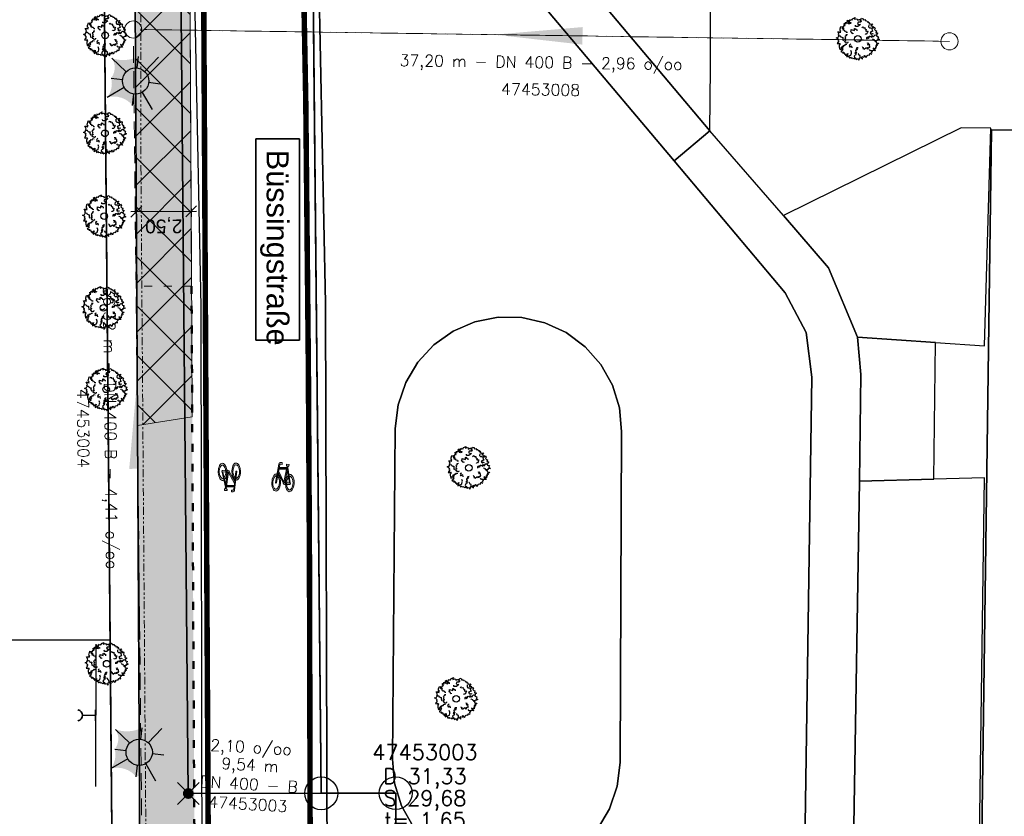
# Model space of a CAD drawing. Header units: metres. Extents: x 339653 to 341672, y 5744753 to 5747397.
# Tile 96 of 256: x 340484 to 340529, y 5745791 to 5745827. Entities that reach past the tile are written whole.
import ezdxf

# ---------------------------------------------------------------- set-up
doc = ezdxf.new("R2010")
doc.units = ezdxf.units.M
doc.header["$LTSCALE"] = 0.03
doc.header["$PDMODE"] = 3
doc.header["$PDSIZE"] = 0.5
for name, pattern in [('357', [0]), ('ACAD_ISO03W100', [30, 12, -18]), ('ACAD_ISO12W100', [21, 12, -3, 0, -3, 0, -3]), ('STRICHLINIEX2', [38.1, 25.4, -12.7])]:
    doc.linetypes.add(name, pattern=pattern)
for name, color, linetype, lineweight in [('B-Baum', 83, 'Continuous', 25), ('B-Gebäude', 15, 'Continuous', 35), ('B-V-Kanal_RW', 131, 'STRICHLINIEX2', 18), ('B-V-Strom', 80, 'ACAD_ISO12W100', 18), ('Flurstücke_Grenzpunkte', 7, 'Continuous', 25), ('Historie', 7, 'Continuous', 25), ('P-Bemaßung', 4, 'Continuous', 25), ('P-Beschriftung', 3, 'Continuous', 35), ('P-Bord_rund', 1, 'ACAD_ISO03W100', 50), ('P-Bord_tief', 3, 'Continuous', 35), ('P-Laterne', 2, 'Continuous', 25), ('P-TR_Material', 6, 'Continuous', 18), ('P-TR_Parkstand', 6, 'ACAD_ISO03W100', 18), ('Siedlung', 7, 'Continuous', 25), ('Verkehr', 7, 'Continuous', 25)]:
    doc.layers.add(name, color=color, linetype=linetype, lineweight=lineweight)
for name, color, linetype in [('BAEUME__AKTUELLER_DATENSTAND_', 7, 'Continuous'), ('P-Markierung', 2, 'Continuous'), ('PF-Fahrbahn', 254, 'Continuous'), ('PF-Gehweg', 41, 'Continuous'), ('PF-Grünflache', 71, 'Continuous'), ('SWO_Ergänzungstopographie-Liegenschaftskarte_Flurkarte', 252, 'Continuous'), ('UMRINGE_FAHRBAHN', 7, 'Continuous'), ('UMRINGE_FLURSTUECKSABGRENZUNGEN', 7, 'Continuous'), ('UMRINGE_GEHWEG', 7, 'Continuous'), ('UMRINGE_GRUENSTREIFEN', 7, 'Continuous'), ('UMRINGE_PARKSTREIFEN', 7, 'Continuous')]:
    doc.layers.add(name, color=color, linetype=linetype)
doc.styles.add('DYN_DIM', font='arial.ttf')
doc.styles.add('HALTUNGSINFO_TXT_BESCHRIFTUNG', font='simplex.shx')
doc.styles.add('HALTUNGSINFO_TXT_KR_BESCHRIFTUN', font='simplex.shx')
doc.styles.add('SCHACHTINFO_TXT_BESCHRIFTUNG', font='simplex.shx')
doc.styles.add('SCHACHTINFO_TXT_KR_BESCHRIFTUNG', font='simplex.shx')
doc.styles.add('Text-Standard 66', font='arial.ttf')
doc.dimstyles.new('M500_Bemaßung 66', dxfattribs={"dimscale": 2, "dimtxt": 0.625, "dimasz": 0.5, "dimexe": 0.25, "dimexo": 0.25, "dimgap": 0.25, "dimtad": 1, "dimzin": 0, "dimtxsty": 'DYN_DIM', "dimblk": 'OBLIQUE', "dimcen": -1, "dimdle": 0.25, "dimclrt": 256, "dimaunit": 2, "dimazin": 0, "dimtfac": 0.75, "dimtmove": 1, "dimatfit": 2, "dimfxl": 1, "dimtvp": 1.5, "dimtolj": 1, "dimtzin": 0, "dimarcsym": 0})

# ---------------------------------------------------------------- blocks, each defined once
blk = doc.blocks.new('2C00108')
at = {"layer": 'B-Baum'}
for p, q in [((2.223, 3.668), (2.162, 3.605)), ((0.685, 2.973), (0.565, 3.039)), ((1.194, 3.495), (1.109, 3.447)), ((0.263, 2.233), (0.229, 2.208)), ((3.675, 2.318), (3.626, 2.281)), ((0.63, 1.133), (0.611, 1.164)), ((1.153, 0.361), (1.153, 0.408)), ((1.735, 0.202), (1.756, 0.237)), ((2.181, 0.231), (2.233, 0.246)), ((3.282, 0.821), (3.327, 0.882))]:
    blk.add_line(p, q, dxfattribs=at)
for points in [[(0.685, 2.973), (0.644, 3.073), (0.705, 3.073), (0.705, 3.16), (0.819, 3.16), (0.732, 3.291), (0.732, 3.347), (0.806, 3.329), (0.846, 3.279), (0.846, 3.429), (0.934, 3.447), (0.934, 3.391), (0.981, 3.347), (1.021, 3.51), (0.961, 3.566), (1.082, 3.653), (1.095, 3.529), (1.109, 3.447), (1.082, 3.347), (1.21, 3.322), (1.21, 3.416), (1.324, 3.416), (1.311, 3.31)], [(1.396, 3.695), (1.346, 3.624), (1.233, 3.679), (1.194, 3.495)], [(1.396, 3.695), (1.456, 3.674), (1.482, 3.768), (1.718, 3.874), (1.657, 3.774), (1.657, 3.718), (1.819, 3.768), (1.933, 3.736), (1.92, 3.637), (2.108, 3.705), (2.196, 3.718), (2.162, 3.605), (2.283, 3.574), (2.236, 3.449), (2.007, 3.449), (1.947, 3.337), (2.061, 3.262), (2.209, 3.249), (1.974, 3.062), (1.772, 3.062), (1.758, 3.074), (1.745, 3.181)], [(2.223, 3.668), (2.297, 3.824), (2.438, 3.768), (2.452, 3.668), (2.627, 3.687), (2.64, 3.605), (2.775, 3.587), (2.802, 3.524), (2.802, 3.48), (2.95, 3.499), (2.889, 3.418), (3.051, 3.405), (2.99, 3.349), (3.103, 3.265)], [(0.263, 2.233), (0.188, 2.296), (0.263, 2.352), (0.141, 2.577), (0.289, 2.577), (0.276, 2.558), (0.417, 2.539), (0.363, 2.633), (0.431, 2.633), (0.35, 2.714), (0.363, 2.845), (0.431, 3.064), (0.565, 3.039), (0.565, 2.964), (0.505, 2.952), (0.592, 2.852), (0.653, 2.902), (0.693, 2.883), (0.619, 2.758), (0.754, 2.746), (0.754, 2.658), (0.855, 2.683), (0.915, 2.564), (1.026, 2.56)], [(1.505, 2.466), (1.505, 2.416), (1.404, 2.479), (1.451, 2.504), (1.404, 2.516), (1.29, 2.622), (1.364, 2.666), (1.364, 2.785), (1.653, 2.691), (1.653, 2.872), (1.693, 2.891), (1.754, 2.81), (1.842, 2.81), (1.868, 2.754), (1.868, 2.666)], [(2.312, 2.972), (2.42, 3.041), (2.434, 3.013), (2.465, 2.951), (2.596, 2.975), (2.607, 2.924), (2.601, 2.845), (2.724, 2.795), (2.698, 2.712), (2.674, 2.7), (2.755, 2.657), (2.827, 2.679), (2.884, 2.595), (2.796, 2.544), (2.848, 2.501), (2.759, 2.393), (2.735, 2.381), (2.646, 2.364), (2.626, 2.404)], [(2.952, 3.213), (2.939, 3.045), (3.027, 2.957), (3.192, 2.957), (3.239, 2.87), (3.271, 2.709), (3.318, 2.641), (3.075, 2.549), (3.168, 2.476), (3.094, 2.451), (3.2, 2.382), (3.293, 2.441), (3.365, 2.414)], [(3.103, 3.265), (3.299, 3.303), (3.143, 3.113), (3.321, 3.094), (3.321, 3.008), (3.287, 2.974), (3.297, 2.931), (3.393, 2.946), (3.45, 3.018), (3.532, 2.917), (3.479, 2.797), (3.56, 2.696), (3.645, 2.663), (3.609, 2.505), (3.647, 2.5), (3.757, 2.485), (3.762, 2.423), (3.676, 2.361), (3.675, 2.318)], [(0.244, 1.852), (0.114, 1.977), (0, 2.027), (0.054, 2.046), (0.141, 2.046), (0.229, 2.208), (0.35, 2.233), (0.404, 2.177), (0.39, 2.14), (0.505, 2.09), (0.606, 2.077), (0.592, 1.952), (0.619, 1.852), (0.666, 1.759)], [(0.244, 1.852), (0.165, 1.797), (0.233, 1.734), (0.091, 1.522), (0.239, 1.507), (0.227, 1.527), (0.369, 1.533), (0.307, 1.444), (0.374, 1.438), (0.286, 1.365), (0.287, 1.233), (0.333, 1.009), (0.469, 1.021), (0.476, 1.096), (0.417, 1.114), (0.514, 1.205), (0.569, 1.15), (0.611, 1.164), (0.55, 1.296), (0.685, 1.295), (0.693, 1.383), (0.791, 1.348), (0.863, 1.46), (0.978, 1.454)], [(1.015, 2.321), (0.887, 2.313), (0.892, 2.282), (0.903, 2.214), (0.783, 2.156), (0.805, 2.109), (0.856, 2.048), (0.786, 1.935), (0.856, 1.883), (0.883, 1.888), (0.842, 1.805), (0.771, 1.78), (0.774, 1.68), (0.875, 1.69), (0.859, 1.624), (0.994, 1.59), (1.021, 1.594), (1.103, 1.633), (1.096, 1.676)], [(2.778, 1.919), (2.778, 2.056), (2.852, 2.125), (2.866, 1.987), (2.987, 2.05), (2.987, 2.175), (3.054, 2.187), (3.229, 2.094), (3.229, 2.25), (3.317, 2.118), (3.431, 2.175), (3.431, 2.231), (3.539, 2.318), (3.626, 2.281), (3.673, 2.187), (3.835, 2.137), (3.774, 2.037), (3.788, 1.975), (3.916, 1.887), (3.788, 1.831), (3.7, 1.837), (3.687, 1.762), (3.485, 1.769), (3.471, 1.856), (3.33, 1.906), (3.29, 1.95)], [(0.63, 1.133), (0.558, 1.028), (0.541, 0.999), (0.592, 0.92), (0.412, 0.796), (0.47, 0.767), (0.658, 0.744), (0.567, 0.668), (0.668, 0.659), (0.718, 0.71), (0.742, 0.562), (0.856, 0.587), (0.825, 0.525), (0.862, 0.446), (0.953, 0.488), (1.047, 0.606), (1.04, 0.493), (0.965, 0.383), (0.971, 0.304), (1.153, 0.408), (1.25, 0.438), (1.342, 0.48), (1.377, 0.662), (1.391, 0.729), (1.333, 0.888)], [(1.452, 1.119), (1.411, 1.292), (1.256, 1.199), (1.219, 1.224), (1.258, 1.318), (1.213, 1.393), (1.247, 1.445), (1.322, 1.49)], [(2.009, 1.137), (1.872, 1.135), (1.805, 1.059), (1.942, 1.048), (1.882, 0.926), (1.757, 0.924), (1.745, 0.856), (1.842, 0.683), (1.686, 0.68), (1.819, 0.595), (1.764, 0.48), (1.708, 0.479), (1.622, 0.37), (1.661, 0.283), (1.756, 0.237), (1.808, 0.077), (1.907, 0.139), (1.97, 0.126), (2.06, 0), (2.114, 0.129), (2.106, 0.216), (2.181, 0.231), (2.171, 0.433), (2.083, 0.445), (2.031, 0.585), (1.987, 0.625)], [(2.366, 1.238), (2.385, 1.207), (2.385, 1.188), (2.459, 1.157), (2.459, 1.107), (2.419, 1.069), (2.52, 1.057), (2.52, 1.001), (2.748, 1.15), (2.796, 1.05), (2.937, 1.075), (2.863, 1.157), (2.95, 1.188), (3.038, 1.175), (3.051, 1.269), (3.024, 1.275), (3.038, 1.394), (2.849, 1.413), (2.964, 1.463), (2.95, 1.531), (2.897, 1.513), (2.849, 1.544), (2.849, 1.581)], [(3.485, 1.769), (3.609, 1.694), (3.636, 1.675), (3.623, 1.582), (3.838, 1.544), (3.798, 1.494), (3.636, 1.394), (3.751, 1.363), (3.663, 1.313), (3.596, 1.338), (3.636, 1.195), (3.522, 1.17), (3.576, 1.126), (3.576, 1.038), (3.475, 1.038), (3.34, 1.107), (3.394, 1.007), (3.509, 0.938), (3.535, 0.864), (3.327, 0.882), (3.226, 0.87), (3.125, 0.87), (3.035, 0.995)], [(1.153, 0.361), (1.153, 0.327), (1.207, 0.206), (1.31, 0.283), (1.36, 0.201), (1.518, 0.239), (1.545, 0.146), (1.616, 0.185), (1.698, 0.141), (1.735, 0.202)], [(2.233, 0.246), (2.379, 0.11), (2.348, 0.353), (2.508, 0.275), (2.554, 0.348), (2.544, 0.394), (2.575, 0.425), (2.648, 0.362), (2.659, 0.271), (2.781, 0.313), (2.8, 0.442), (2.923, 0.485), (3.013, 0.467), (3.066, 0.621), (3.101, 0.604), (3.202, 0.558), (3.239, 0.608), (3.199, 0.707), (3.282, 0.821)]]:
    blk.add_lwpolyline(points, dxfattribs=at)
blk.add_circle((1.961, 1.94), 0.3, dxfattribs=at)
blk = doc.blocks.new('CIRCLE')
at = {"layer": 'B-Baum'}
blk.add_blockref('2C00108', (-1.978, -1.95), dxfattribs=at)
blk = doc.blocks.new('Grenzpunkt mit Abmarkung (Marke)')
at = {"lineweight": -2}
blk.add_circle((0, 0), 0.499, dxfattribs=at)
blk = doc.blocks.new('Grenzpunkt. Abmarkung nach Quellenlage nicht zu spezifizieren')
at = {"lineweight": -2}
blk.add_hatch(color=256, dxfattribs=at).paths.add_polyline_path([(0, 0.165, -1), (0, -0.165, -1)], flags=0)
blk.add_point((0, 0), dxfattribs=at)
blk = doc.blocks.new('A$C820ec4b6')
at = {"layer": 'P-TR_Material'}
h = blk.add_hatch(color=256, dxfattribs=at)
h.dxf.hatch_style = 1
edge = h.paths.add_edge_path()
edge.add_line((0.218, 1.308), (0.136, 1.308))
edge.add_arc((0.136, 1.244), 0.0647, 90.1266, 195.4329)
edge.add_line((0.074, 1.226), (-0.044, 0.39))
edge.add_arc((-0.023, 0.387), 0.0209, 171.9456, 368.3076)
edge.add_line((-0.003, 0.39), (0.112, 1.202))
edge.add_arc((0.145, 1.198), 0.033, 80.5521, 171.9456, ccw=False)
edge.add_line((0.15, 1.23), (0.218, 1.231))
edge.add_line((0.218, 1.231), (0.218, 1.308))
h = blk.add_hatch(color=256, dxfattribs=at)
h.dxf.hatch_style = 1
h.paths.add_polyline_path([(0.074, 0.934), (0.342, 0.419), (0.38, 0.402), (0.591, 0.401), (0.633, 0.407), (0.637, 0.382), (0.634, 0.363), (0.625, 0.346), (0.615, 0.336), (0.604, 0.328), (0.593, 0.324), (0.377, 0.324), (0.364, 0.328), (0.346, 0.336), (0.329, 0.349), (0.321, 0.357), (0.311, 0.371), (0.302, 0.389), (0.063, 0.849)])
h = blk.add_hatch(color=256, dxfattribs=at)
h.dxf.hatch_style = 1
h.paths.add_polyline_path([(0.096, 1.089), (0.445, 1.09), (0.433, 1.012), (0.085, 1.011)])
h = blk.add_hatch(color=256, dxfattribs=at)
h.dxf.hatch_style = 1
h.paths.add_polyline_path([(0.421, 1.243), (0.538, 1.243), (0.538, 1.165), (0.498, 1.165), (0.382, 0.401), (0.343, 0.417), (0.457, 1.169), (0.441, 1.174), (0.429, 1.183), (0.419, 1.198), (0.416, 1.211), (0.416, 1.229)])
h = blk.add_hatch(color=256, dxfattribs=at)
h.dxf.hatch_style = 1
h.paths.add_polyline_path([(0.488, 1.099), (0.633, 0.405), (0.592, 0.401), (0.47, 0.983)])
h = blk.add_hatch(color=256, dxfattribs=at)
h.dxf.hatch_style = 1
h.paths.add_polyline_path([(0.049, 0.757), (0.075, 0.738), (0.099, 0.709), (0.118, 0.678), (0.141, 0.626), (0.16, 0.567), (0.176, 0.481), (0.181, 0.416), (0.181, 0.359), (0.173, 0.274), (0.158, 0.204), (0.132, 0.129), (0.103, 0.077), (0.076, 0.043), (0.036, 0.012), (0, 0), (-0.045, 0.005), (-0.081, 0.024), (-0.111, 0.053), (-0.139, 0.091), (-0.171, 0.16), (-0.184, 0.201), (-0.192, 0.232), (-0.2, 0.278), (-0.207, 0.342), (-0.208, 0.403), (-0.205, 0.466), (-0.195, 0.537), (-0.185, 0.578), (-0.165, 0.639), (-0.131, 0.703), (-0.102, 0.739), (-0.07, 0.765), (-0.027, 0.781), (0.01, 0.778), (-0.002, 0.689), (-0.011, 0.692), (-0.037, 0.688), (-0.071, 0.669), (-0.087, 0.653), (-0.106, 0.626), (-0.126, 0.587), (-0.144, 0.533), (-0.156, 0.478), (-0.161, 0.426), (-0.161, 0.371), (-0.159, 0.328), (-0.153, 0.286), (-0.134, 0.216), (-0.107, 0.156), (-0.086, 0.127), (-0.063, 0.106), (-0.034, 0.092), (-0.002, 0.089), (0.029, 0.101), (0.052, 0.12), (0.075, 0.148), (0.096, 0.186), (0.113, 0.233), (0.123, 0.275), (0.131, 0.322), (0.134, 0.367), (0.134, 0.42), (0.129, 0.469), (0.118, 0.528), (0.104, 0.573), (0.093, 0.598), (0.078, 0.626), (0.067, 0.643), (0.037, 0.673)])
h = blk.add_hatch(color=256, dxfattribs=at)
h.dxf.hatch_style = 1
h.paths.add_polyline_path([(0.557, 0.768), (0.592, 0.781), (0.632, 0.78), (0.669, 0.764), (0.703, 0.735), (0.732, 0.695), (0.76, 0.641), (0.78, 0.581), (0.797, 0.501), (0.803, 0.437), (0.804, 0.353), (0.798, 0.291), (0.786, 0.221), (0.765, 0.155), (0.738, 0.097), (0.709, 0.054), (0.677, 0.024), (0.636, 0.004), (0.603, 0.001), (0.559, 0.015), (0.525, 0.04), (0.498, 0.072), (0.473, 0.114), (0.463, 0.135), (0.445, 0.186), (0.429, 0.249), (0.418, 0.323), (0.415, 0.406), (0.419, 0.469), (0.428, 0.535), (0.439, 0.58), (0.449, 0.613), (0.466, 0.657), (0.487, 0.696), (0.521, 0.739), (0.539, 0.657), (0.518, 0.628), (0.486, 0.557), (0.474, 0.512), (0.465, 0.45), (0.462, 0.401), (0.466, 0.322), (0.473, 0.279), (0.485, 0.231), (0.501, 0.188), (0.526, 0.143), (0.565, 0.105), (0.6, 0.091), (0.621, 0.091), (0.654, 0.104), (0.685, 0.131), (0.712, 0.173), (0.73, 0.213), (0.744, 0.262), (0.756, 0.336), (0.757, 0.357), (0.757, 0.417), (0.752, 0.475), (0.746, 0.51), (0.733, 0.559), (0.713, 0.608), (0.695, 0.637), (0.667, 0.669), (0.645, 0.684), (0.623, 0.692), (0.602, 0.693), (0.575, 0.685)])
at = {"layer": 'P-TR_Material', "flags": 128}
blk.add_lwpolyline([(0.218, 1.308), (0.136, 1.308, 0.494808), (0.074, 1.226), (-0.044, 0.39, 1.154045), (-0.003, 0.39), (0.112, 1.202, -0.421355), (0.15, 1.23), (0.218, 1.231), (0.218, 1.308)], format="xyb", close=True, dxfattribs=at)
for points in [[(0.074, 0.934), (0.342, 0.419), (0.38, 0.402), (0.591, 0.401), (0.633, 0.407), (0.637, 0.382), (0.634, 0.363), (0.625, 0.346), (0.615, 0.336), (0.604, 0.328), (0.593, 0.324), (0.377, 0.324), (0.364, 0.328), (0.346, 0.336), (0.329, 0.349), (0.321, 0.357), (0.311, 0.371), (0.302, 0.389), (0.063, 0.849), (0.074, 0.934)], [(0.096, 1.089), (0.445, 1.09), (0.433, 1.012), (0.085, 1.011), (0.096, 1.089)], [(0.421, 1.243), (0.538, 1.243), (0.538, 1.165), (0.498, 1.165), (0.382, 0.401), (0.343, 0.417), (0.457, 1.169), (0.441, 1.174), (0.429, 1.183), (0.419, 1.198), (0.416, 1.211), (0.416, 1.229), (0.421, 1.243)], [(0.488, 1.099), (0.633, 0.405), (0.592, 0.401), (0.47, 0.983), (0.488, 1.099)], [(0.049, 0.757), (0.075, 0.738), (0.099, 0.709), (0.118, 0.678), (0.141, 0.626), (0.16, 0.567), (0.176, 0.481), (0.181, 0.416), (0.181, 0.359), (0.173, 0.274), (0.158, 0.204), (0.132, 0.129), (0.103, 0.077), (0.076, 0.043), (0.036, 0.012), (0, 0), (-0.045, 0.005), (-0.081, 0.024), (-0.111, 0.053), (-0.139, 0.091), (-0.171, 0.16), (-0.184, 0.201), (-0.192, 0.232), (-0.2, 0.278), (-0.207, 0.342), (-0.208, 0.403), (-0.205, 0.466), (-0.195, 0.537), (-0.185, 0.578), (-0.165, 0.639), (-0.131, 0.703), (-0.102, 0.739), (-0.07, 0.765), (-0.027, 0.781), (0.01, 0.778), (-0.002, 0.689), (-0.011, 0.692), (-0.037, 0.688), (-0.071, 0.669), (-0.087, 0.653), (-0.106, 0.626), (-0.126, 0.587), (-0.144, 0.533), (-0.156, 0.478), (-0.161, 0.426), (-0.161, 0.371), (-0.159, 0.328), (-0.153, 0.286), (-0.134, 0.216), (-0.107, 0.156), (-0.086, 0.127), (-0.063, 0.106), (-0.034, 0.092), (-0.002, 0.089), (0.029, 0.101), (0.052, 0.12), (0.075, 0.148), (0.096, 0.186), (0.113, 0.233), (0.123, 0.275), (0.131, 0.322), (0.134, 0.367), (0.134, 0.42), (0.129, 0.469), (0.118, 0.528), (0.104, 0.573), (0.093, 0.598), (0.078, 0.626), (0.067, 0.643), (0.037, 0.673), (0.049, 0.757)], [(0.557, 0.768), (0.592, 0.781), (0.632, 0.78), (0.669, 0.764), (0.703, 0.735), (0.732, 0.695), (0.76, 0.641), (0.78, 0.581), (0.797, 0.501), (0.803, 0.437), (0.804, 0.353), (0.798, 0.291), (0.786, 0.221), (0.765, 0.155), (0.738, 0.097), (0.709, 0.054), (0.677, 0.024), (0.636, 0.004), (0.603, 0.001), (0.559, 0.015), (0.525, 0.04), (0.498, 0.072), (0.473, 0.114), (0.463, 0.135), (0.445, 0.186), (0.429, 0.249), (0.418, 0.323), (0.415, 0.406), (0.419, 0.469), (0.428, 0.535), (0.439, 0.58), (0.449, 0.613), (0.466, 0.657), (0.487, 0.696), (0.521, 0.739), (0.539, 0.657), (0.518, 0.628), (0.486, 0.557), (0.474, 0.512), (0.465, 0.45), (0.462, 0.401), (0.466, 0.322), (0.473, 0.279), (0.485, 0.231), (0.501, 0.188), (0.526, 0.143), (0.565, 0.105), (0.6, 0.091), (0.621, 0.091), (0.654, 0.104), (0.685, 0.131), (0.712, 0.173), (0.73, 0.213), (0.744, 0.262), (0.756, 0.336), (0.757, 0.357), (0.757, 0.417), (0.752, 0.475), (0.746, 0.51), (0.733, 0.559), (0.713, 0.608), (0.695, 0.637), (0.667, 0.669), (0.645, 0.684), (0.623, 0.692), (0.602, 0.693), (0.575, 0.685), (0.557, 0.768)]]:
    blk.add_lwpolyline(points, close=True, dxfattribs=at)
blk = doc.blocks.new('A$C28f2a770')
at = {"layer": 'P-Laterne', "lineweight": -2}
blk.add_hatch(color=40, dxfattribs=at).paths.add_polyline_path([(2.233, -0.273, 0.299675), (1.496, -2.601, 0.304603), (-0.273, -2.233, 0.299675), (-2.601, -1.496, 0.237308), (-2.233, 0.273, 0.326623), (-2.164, 2.078, 0.197598), (0.273, 2.233, 0.27984), (2.078, 2.164, 0.222453)], flags=0)
at = {"layer": 'P-Laterne', "color": 7, "lineweight": 25}
for p, q in [((-0.866, 0.831), (-2.164, 2.078)), ((0.146, 1.191), (0.273, 2.233)), ((2.078, 2.164), (0.831, 0.866)), ((-2.233, 0.273), (-1.191, 0.146)), ((-1.04, -0.598), (-2.601, -1.496)), ((2.233, -0.273), (1.191, -0.146)), ((-0.273, -2.233), (-0.146, -1.191)), ((0.598, -1.04), (1.496, -2.601))]:
    blk.add_line(p, q, dxfattribs=at)
blk.add_circle((0, 0), 1.2, dxfattribs=at)
blk = doc.blocks.new('S143', base_point=(0, -0.35))
at = {"color": 0, "lineweight": -2}
for p, q in [((0, -0.35), (0, 0.25)), ((-0.25, -0.35), (0.25, -0.35))]:
    blk.add_line(p, q, dxfattribs=at)
blk.add_arc((0, 0.500249), 0.255, 191.364877, 348.635123, dxfattribs=at)
blk = doc.blocks.new('_Oblique')
at = {"color": 0, "lineweight": -2}
blk.add_line((-0.5, -0.5), (0.5, 0.5), dxfattribs=at)
blk = doc.blocks.new('*D105')
at = {"layer": 'Defpoints', "color": 0, "transparency": 16777216}
for p in [(340492.231, 5745818.702), (340489.731, 5745818.689), (340492.233, 5745818.322)]:
    blk.add_point(p, dxfattribs=at)
at = {"layer": 'P-Bemaßung', "color": 0, "lineweight": -2, "transparency": 16777216}
for p, q in [((340489.483, 5745818.307), (340492.483, 5745818.323)), ((340489.732, 5745818.439), (340489.734, 5745818.058)), ((340492.232, 5745818.452), (340492.234, 5745818.072))]:
    blk.add_line(p, q, dxfattribs=at)
at = {"layer": 'P-Bemaßung', "color": 0, "lineweight": -2, "transparency": 16777216, "xscale": 0.5, "yscale": 0.5, "zscale": 0.5}
for p, rotation in [((340489.733, 5745818.308), 180.3050332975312), ((340492.233, 5745818.322), 0.3050332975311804)]:
    blk.add_blockref('_Oblique', p, dxfattribs=dict(at, rotation=rotation))
at = {"layer": 'P-Bemaßung', "transparency": 16777216, "insert": (340490.986, 5745817.69), "char_height": 0.625, "attachment_point": 5, "rotation": 180.305, "style": 'DYN_DIM'}
blk.add_mtext('\\A1;2,50', dxfattribs=at)
blk = doc.blocks.new('TRIANGLE')
blk.add_hatch(color=83).paths.add_polyline_path([(-0.149, -0.702), (0, 0.8), (0.151, -0.702)])
at = {"color": 83}
blk.add_line((0.001, 0.796), (0.001, -0.702), dxfattribs=at)
blk = doc.blocks.new('SCHACHT_NEU')
at = {"color": 83, "linetype": 'Continuous'}
blk.add_circle((-0.004, -0.004), 0.312, dxfattribs=at)

msp = doc.modelspace()

# ---------------------------------------------------------------- hatches: boundary and pattern name
at = {"layer": 'P-TR_Material'}
h = msp.add_hatch(dxfattribs=at)
h.set_pattern_fill('ANSI37', color=256, scale=0.5)
h.set_pattern_definition([(315, (340423.0058, 5745766.2601), (1.122532, 1.122532), []), (45, (340423.0058, 5745766.2601), (-1.122532, 1.122532), [])])
h.paths.add_polyline_path([(340489.785, 5745808.562), (340489.639, 5745836.444), (340489.53, 5745843.634), (340489.371, 5745847.697), (340488.994, 5745857.068), (340488.709, 5745862.097), (340488.36, 5745868.247), (340488.135, 5745871.664), (340487.293, 5745878.584), (340486.745, 5745882.359), (340486.34, 5745884.144), (340484.88, 5745889.046), (340487.447, 5745889.876), (340488.737, 5745884.951), (340489.271, 5745882.173), (340489.977, 5745877.225), (340490.453, 5745873.315), (340490.838, 5745868.217), (340491.195, 5745862.413), (340491.475, 5745857.469), (340492.015, 5745843.652), (340492.142, 5745835.359), (340492.245, 5745816.039), (340492.282, 5745808.946)])
at = {"layer": 'PF-Fahrbahn'}
h = msp.add_hatch(color=256, dxfattribs=at)
h.dxf.hatch_style = 1
h.paths.add_polyline_path([(340492.438, 5745778.609), (340492.251, 5745814.915), (340489.751, 5745814.902), (340489.785, 5745808.562), (340489.905, 5745785.993), (340489.934, 5745778.595)])
at = {"layer": 'PF-Gehweg'}
h = msp.add_hatch(color=256, dxfattribs=at)
h.dxf.hatch_style = 1
h.paths.add_polyline_path([(340492.251, 5745814.915), (340492.108, 5745841.693), (340492.093, 5745842.092), (340492.091, 5745842.092), (340489.595, 5745841.996), (340489.609, 5745841.637), (340489.751, 5745814.902)])

# ---------------------------------------------------------------- linework, layer by layer
at = {"layer": 'B-Gebäude'}
msp.add_lwpolyline([(340516.884, 5745708.495), (340517.79, 5745771.026), (340528.003, 5745770.948), (340528.708, 5745822.039), (340539.424, 5745821.892), (340539.291, 5745812.211), (340568.899, 5745811.805), (340569.032, 5745821.545), (340582.788, 5745821.357), (340582.65, 5745811.265), (340582.569, 5745805.31), (340579.546, 5745805.352), (340579.278, 5745785.902), (340582.26, 5745785.861), (340582.175, 5745779.659), (340579.145, 5745779.626), (340579.03, 5745770.276), (340578.996, 5745767.49), (340578.908, 5745760.294), (340570.113, 5745760.402), (340569.687, 5745725.719)], dxfattribs=at)
msp.add_polyline3d([(340569.687, 5745725.719, 0), (340570.113, 5745760.402, 0), (340578.908, 5745760.294, 0), (340578.996, 5745767.49, 0), (340579.03, 5745770.276, 0), (340579.145, 5745779.626, 0), (340582.175, 5745779.659, 0), (340582.26, 5745785.861, 0), (340579.278, 5745785.902, 0), (340579.546, 5745805.352, 0), (340582.569, 5745805.31, 0), (340582.65, 5745811.265, 0), (340582.788, 5745821.357, 0), (340569.032, 5745821.545, 0), (340568.899, 5745811.805, 0), (340539.291, 5745812.211, 0), (340539.424, 5745821.892, 0), (340528.708, 5745822.039, 0), (340528.003, 5745770.948, 0), (340517.79, 5745771.026, 0), (340516.884, 5745708.495, 0)], dxfattribs=at)
at = {"layer": 'B-V-Kanal_RW', "color": 83}
for points in [[(340526.292, 5745826.081, 0), (340490.096, 5745826.607, 0)], [(340526.292, 5745826.081, 0), (340490.096, 5745826.607, 0)], [(340526.292, 5745826.081, 0), (340490.096, 5745826.607, 0)], [(340526.787, 5745826.069, 0), (340490.096, 5745826.607, 0)], [(340489.975, 5745790.796, 0), (340489.601, 5745826.114, 0)], [(340489.975, 5745790.796, 0), (340489.601, 5745826.114, 0)], [(340489.975, 5745790.796, 0), (340489.601, 5745826.114, 0)], [(340489.975, 5745790.796, 0), (340489.601, 5745826.114, 0)]]:
    msp.add_polyline3d(points, dxfattribs=at)
at = {"layer": 'B-V-Strom'}
msp.add_lwpolyline([(340486.768, 5745884.091), (340486.631, 5745884.217), (340486.768, 5745884.091), (340487.331, 5745880.878), (340487.982, 5745874.557), (340488.524, 5745868.914), (340488.999, 5745862.777), (340489.554, 5745850.601), (340489.946, 5745831.606), (340489.946, 5745820.322), (340490.216, 5745783.413), (340490.227, 5745757.79), (340490.233, 5745741.18), (340490.283, 5745731.915), (340490.106, 5745688.337), (340490.28, 5745668.756), (340488.217, 5745668.641), (340488.573, 5745638.522), (340488.74, 5745613.853), (340488.218, 5745608.901), (340488.807, 5745579.159), (340488.956, 5745527.008), (340489.709, 5745472.45), (340490.043, 5745436.166)], dxfattribs=at)
at = {"layer": 'Flurstücke_Grenzpunkte', "color": 83}
for points in [[(340461.052, 5745788.864), (340374.445, 5745790.114), (340424.543, 5745853.698), (340474.564, 5745902.328), (340478.974, 5745896.248), (340481.852, 5745888.642), (340485.995, 5745874.377), (340487.999, 5745859.442), (340488.544, 5745798.769), (340488.636, 5745788.466)], [(340488.544, 5745798.769), (340487.999, 5745859.442), (340487.768, 5745885.024), (340489.819, 5745878.938), (340491.494, 5745859.471), (340492.103, 5745791.779), (340498.163, 5745791.788), (340501.554, 5745791.793), (340501.568, 5745771.522), (340501.63, 5745678.14), (340501.218, 5745669.083), (340501.103, 5745666.554), (340498.615, 5745666.57), (340498.06, 5745788.18), (340492.133, 5745788.36), (340488.636, 5745788.466)], [(340501.63, 5745678.14), (340501.568, 5745771.522), (340501.554, 5745791.793), (340498.163, 5745791.788), (340497.46, 5745861.627), (340528.012, 5745861.864), (340684.15, 5745863.074), (340685.145, 5745863.082), (340685.285, 5745775.812), (340685.288, 5745769.673), (340685.342, 5745677.222), (340681.451, 5745673.953), (340664.621, 5745676.978)]]:
    msp.add_lwpolyline(points, close=True, dxfattribs=at)
msp.add_lwpolyline([(340497.46, 5745861.627), (340498.163, 5745791.788), (340492.103, 5745791.779), (340491.494, 5745859.471)], dxfattribs=at)
at = {"layer": 'Historie', "color": 83}
msp.add_lwpolyline([(340498.163, 5745791.788), (340497.46, 5745861.627), (340528.012, 5745861.864), (340684.15, 5745863.074), (340685.145, 5745863.082), (340685.285, 5745775.812), (340685.288, 5745769.673), (340501.568, 5745771.522), (340501.554, 5745791.793)], close=True, dxfattribs=at)
at = {"layer": 'P-Bord_rund'}
msp.add_lwpolyline([(340492.251, 5745814.915), (340492.438, 5745778.609)], dxfattribs=at)
at = {"layer": 'P-Bord_tief'}
for points in [[(340489.785, 5745808.562), (340489.609, 5745841.637), (340489.022, 5745856.583), (340488.193, 5745871.191), (340487.084, 5745880.304), (340486.434, 5745884.241), (340484.88, 5745889.046), (340487.447, 5745889.876)], [(340489.905, 5745785.993), (340489.785, 5745808.562)]]:
    msp.add_lwpolyline(points, dxfattribs=at)
at = {"layer": 'P-Markierung', "color": 10, "const_width": 0.25}
for points in [[(340493.181, 5745748.192), (340493.03, 5745786.006), (340492.733, 5745841.707), (340492.717, 5745842.116)], [(340497.068, 5745842.283), (340497.096, 5745841.497), (340497.142, 5745839.572), (340497.251, 5745834.524), (340497.457, 5745823.237), (340497.574, 5745811.225), (340497.626, 5745801.963), (340497.65, 5745791.806), (340497.657, 5745788.569), (340497.665, 5745785.525), (340497.69, 5745776.03), (340497.891, 5745747.996)]]:
    msp.add_lwpolyline(points, dxfattribs=at)
at = {"layer": 'P-TR_Material'}
msp.add_lwpolyline([(340489.785, 5745808.562), (340489.639, 5745836.444), (340489.53, 5745843.634), (340489.371, 5745847.697), (340488.994, 5745857.068), (340488.709, 5745862.097), (340488.36, 5745868.247), (340488.135, 5745871.664), (340487.293, 5745878.584), (340486.745, 5745882.359), (340486.34, 5745884.144), (340484.88, 5745889.046), (340487.447, 5745889.876), (340488.737, 5745884.951), (340489.271, 5745882.173), (340489.977, 5745877.225), (340490.453, 5745873.315), (340490.838, 5745868.217), (340491.195, 5745862.413), (340491.475, 5745857.469), (340492.015, 5745843.652), (340492.142, 5745835.359), (340492.245, 5745816.039), (340492.282, 5745808.946)], close=True, dxfattribs=at)
msp.add_lwpolyline([(340488.912, 5745884.062), (340488.912, 5745884.062), (340489.559, 5745880.658), (340490.685, 5745871.413), (340491.519, 5745856.702), (340492.108, 5745841.693), (340492.251, 5745814.915)], dxfattribs=at)
at = {"layer": 'P-TR_Parkstand'}
msp.add_line((340492.251, 5745814.915), (340489.751, 5745814.902), dxfattribs=at)
at = {"layer": 'PF-Fahrbahn'}
msp.add_lwpolyline([(340489.886, 5745799.197), (340489.789, 5745808.581)], dxfattribs=at)
at = {"layer": 'PF-Grünflache', "linetype": 'Continuous'}
msp.add_line((340489.834, 5745799.234), (340489.834, 5745798.842), dxfattribs=at)
at = {"layer": 'Siedlung', "color": 83}
for points in [[(340424.543, 5745853.698), (340452.97, 5745889.774), (340461.78, 5745900.95), (340463.812, 5745901.502), (340466.904, 5745905.067), (340469.01, 5745905.514), (340469.129, 5745905.459), (340473.992, 5745903.12), (340474.564, 5745902.328), (340478.974, 5745896.248), (340481.852, 5745888.642), (340485.995, 5745874.377), (340487.999, 5745859.442), (340488.544, 5745798.769), (340461.2, 5745798.842), (340461.052, 5745788.864), (340374.445, 5745790.114)], [(340528.012, 5745861.864), (340684.15, 5745863.074), (340685.145, 5745863.082), (340685.285, 5745775.812), (340685.288, 5745769.673), (340685.342, 5745677.222), (340681.451, 5745673.953), (340664.621, 5745676.978), (340501.63, 5745678.14), (340501.568, 5745771.522), (340501.554, 5745791.793), (340498.163, 5745791.788), (340497.46, 5745861.627)], [(340461.052, 5745788.864), (340461.2, 5745798.842), (340488.544, 5745798.769), (340488.636, 5745788.466), (340492.133, 5745788.36), (340492.82, 5745706.151), (340489.253, 5745705.982), (340486.653, 5745705.056), (340482.689, 5745694.981), (340474.578, 5745697.406), (340466.782, 5745699.737), (340467.742, 5745702.947), (340464.86, 5745703.808), (340467.528, 5745712.728), (340468.017, 5745712.582), (340469.494, 5745717.516), (340469.025, 5745717.656), (340472.178, 5745728.197), (340475.296, 5745739.444), (340479.33, 5745752.419), (340483.34, 5745766.633), (340460.957, 5745771.378)]]:
    msp.add_lwpolyline(points, close=True, dxfattribs=at)
at = {"layer": 'SWO_Ergänzungstopographie-Liegenschaftskarte_Flurkarte', "linetype": '357', "lineweight": 25}
msp.add_line((340487.883, 5745798.584), (340487.868, 5745792.1), dxfattribs=at)
at = {"layer": 'UMRINGE_FAHRBAHN', "color": 83}
for points in [[(340497.979, 5745832.691, 0), (340498.348, 5745814.132, 0), (340498.503, 5745761.62, 0), (340498.644, 5745759.943, 0), (340498.915, 5745761.893, 0), (340499.852, 5745763.506, 0), (340518.908, 5745786.6, 0), (340519.882, 5745788.362, 0), (340520.215, 5745790.38, 0), (340520.515, 5745810.765, 0), (340520.258, 5745812.797, 0), (340519.302, 5745814.608, 0), (340514.236, 5745820.622, 0), (340504.915, 5745831.696, 0), (340499.18, 5745838.468, 0), (340498.188, 5745840.121, 0), (340497.935, 5745842.003, 0), (340497.83, 5745840.176, 0), (340497.979, 5745832.691, 0)], [(340492.293, 5745832.579, 0), (340492.668, 5745813.986, 0), (340492.722, 5745787.141, 0), (340492.726, 5745786.004, 0), (340492.405, 5745786.003, 0), (340492.429, 5745781.017, 0), (340492.503, 5745759.921, 0), (340498.644, 5745759.943, 0), (340498.503, 5745761.62, 0), (340498.348, 5745814.132, 0), (340497.979, 5745832.691, 0), (340492.293, 5745832.579, 0)], [(340501.535, 5745808.426, 0), (340501.662, 5745809.496, 0), (340502.008, 5745810.517, 0), (340502.56, 5745811.444, 0), (340503.291, 5745812.235, 0), (340504.171, 5745812.858, 0), (340505.162, 5745813.283, 0), (340506.219, 5745813.493, 0), (340507.297, 5745813.479, 0), (340508.348, 5745813.241, 0), (340509.327, 5745812.79, 0), (340510.191, 5745812.145, 0), (340510.902, 5745811.334, 0), (340511.428, 5745810.393, 0), (340511.748, 5745809.364, 0), (340511.847, 5745808.29, 0), (340511.775, 5745793.19, 0), (340511.648, 5745792.112, 0), (340511.3, 5745791.084, 0), (340510.745, 5745790.15, 0)], [(340502.347, 5745790.27, 0), (340501.819, 5745791.219, 0), (340501.5, 5745792.256, 0), (340501.404, 5745793.338, 0), (340501.535, 5745808.426, 0)]]:
    msp.add_polyline3d(points, dxfattribs=at)
at = {"layer": 'UMRINGE_FLURSTUECKSABGRENZUNGEN', "color": 83}
for points in [[(340463.675, 5745913.495, 0), (340477.553, 5745908.077, 0), (340483.83, 5745896.708, 0), (340487.768, 5745885.024, 0), (340489.819, 5745878.938, 0), (340491.494, 5745859.471, 0), (340492.103, 5745791.779, 0), (340498.163, 5745791.788, 0), (340497.683, 5745839.482, 0), (340497.46, 5745861.627, 0), (340497.299, 5745877.625, 0), (340489.923, 5745900.764, 0), (340487.562, 5745908.17, 0), (340485.15, 5745912.6, 0), (340486.375, 5745914.236, 0), (340487.383, 5745915.582, 0), (340487.988, 5745916.389, 0), (340495.709, 5745926.711, 0), (340511.836, 5745948.273, 0), (340506.595, 5745951.422, 0), (340511.057, 5745957.845, 0), (340514.865, 5745963.328, 0), (340519.583, 5745971.191, 0)], [(340424.543, 5745853.698, 0), (340374.445, 5745790.114, 0), (340461.052, 5745788.864, 0), (340488.636, 5745788.466, 0), (340488.563, 5745796.631, 0), (340487.999, 5745859.442, 0), (340485.995, 5745874.377, 0), (340481.852, 5745888.642, 0), (340478.974, 5745896.248, 0), (340474.564, 5745902.328, 0), (340424.543, 5745853.698, 0)], [(340487.999, 5745859.442, 0), (340488.563, 5745796.631, 0), (340488.636, 5745788.466, 0), (340492.133, 5745788.36, 0), (340498.06, 5745788.18, 0), (340498.183, 5745761.33, 0), (340498.557, 5745679.191, 0), (340498.607, 5745668.356, 0), (340498.615, 5745666.57, 0), (340501.103, 5745666.554, 0), (340501.218, 5745669.083, 0), (340501.291, 5745670.682, 0), (340501.531, 5745675.973, 0), (340501.63, 5745678.14, 0), (340501.575, 5745761.613, 0), (340501.572, 5745765.488, 0), (340501.568, 5745771.522, 0), (340501.554, 5745791.793, 0), (340498.163, 5745791.788, 0), (340492.103, 5745791.779, 0), (340491.494, 5745859.471, 0), (340489.819, 5745878.938, 0), (340487.768, 5745885.024, 0), (340487.999, 5745859.442, 0)], [(340498.163, 5745791.788, 0), (340492.103, 5745791.779, 0), (340491.494, 5745859.471, 0), (340489.819, 5745878.938, 0), (340487.768, 5745885.024, 0), (340487.999, 5745859.442, 0), (340488.563, 5745796.631, 0), (340488.636, 5745788.466, 0), (340492.133, 5745788.36, 0), (340498.06, 5745788.18, 0), (340498.615, 5745666.57, 0), (340501.103, 5745666.554, 0), (340501.218, 5745669.083, 0), (340501.291, 5745670.682, 0), (340501.531, 5745675.973, 0), (340501.63, 5745678.14, 0), (340501.575, 5745761.613, 0), (340501.568, 5745771.522, 0), (340501.554, 5745791.793, 0), (340498.163, 5745791.788, 0)], [(340501.63, 5745678.14, 0), (340653.684, 5745677.056, 0), (340658.047, 5745677.025, 0), (340664.621, 5745676.978, 0), (340681.451, 5745673.953, 0), (340685.342, 5745677.222, 0), (340685.315, 5745723.996, 0), (340685.303, 5745744.896, 0), (340685.288, 5745769.673, 0), (340685.285, 5745775.812, 0), (340685.25, 5745797.396, 0), (340685.238, 5745804.991, 0), (340685.145, 5745863.082, 0), (340684.15, 5745863.074, 0), (340528.012, 5745861.864, 0), (340510.839, 5745861.731, 0), (340497.46, 5745861.627, 0), (340497.683, 5745839.482, 0), (340498.163, 5745791.788, 0), (340501.554, 5745791.793, 0), (340501.568, 5745771.522, 0), (340501.572, 5745765.488, 0), (340501.575, 5745761.613, 0), (340501.63, 5745678.14, 0)], [(340528.012, 5745861.864, 0), (340510.839, 5745861.731, 0), (340497.46, 5745861.627, 0), (340498.163, 5745791.788, 0), (340501.554, 5745791.793, 0), (340501.568, 5745771.522, 0), (340501.575, 5745761.613, 0), (340501.63, 5745678.14, 0)]]:
    msp.add_polyline3d(points, dxfattribs=at)
at = {"layer": 'UMRINGE_GEHWEG', "color": 83}
for points in [[(340504.915, 5745831.696, 0), (340514.236, 5745820.622, 0), (340515.864, 5745821.996, 0), (340506.524, 5745833.091, 0), (340504.915, 5745831.696, 0)], [(340522.423, 5745790.299, 0), (340522.69, 5745806.011, 0), (340522.751, 5745810.882, 0), (340522.601, 5745812.58, 0), (340521.28, 5745815.737, 0), (340519.227, 5745818.134, 0), (340515.864, 5745821.996, 0), (340514.236, 5745820.622, 0), (340519.302, 5745814.608, 0), (340520.258, 5745812.797, 0), (340520.515, 5745810.765, 0), (340520.215, 5745790.38, 0)], [(340526.079, 5745806.103, 0), (340526.146, 5745812.336, 0), (340522.601, 5745812.58, 0), (340522.751, 5745810.882, 0), (340522.69, 5745806.011, 0), (340526.079, 5745806.103, 0)]]:
    msp.add_polyline3d(points, dxfattribs=at)
at = {"layer": 'UMRINGE_GRUENSTREIFEN', "color": 83}
for points in [[(340526.146, 5745812.336, 0), (340528.388, 5745812.181, 0), (340528.667, 5745822.118, 0), (340527.326, 5745822.123, 0), (340519.227, 5745818.134, 0), (340521.28, 5745815.737, 0), (340522.601, 5745812.58, 0), (340526.146, 5745812.336, 0)], [(340510.745, 5745790.15, 0), (340511.3, 5745791.084, 0), (340511.648, 5745792.112, 0), (340511.775, 5745793.19, 0), (340511.847, 5745808.29, 0), (340511.748, 5745809.364, 0), (340511.428, 5745810.393, 0), (340510.902, 5745811.334, 0), (340510.191, 5745812.145, 0), (340509.327, 5745812.79, 0), (340508.348, 5745813.241, 0), (340507.297, 5745813.479, 0), (340506.219, 5745813.493, 0), (340505.162, 5745813.283, 0), (340504.171, 5745812.858, 0), (340503.291, 5745812.235, 0), (340502.56, 5745811.444, 0), (340502.008, 5745810.517, 0), (340501.662, 5745809.496, 0), (340501.535, 5745808.426, 0)], [(340501.535, 5745808.426, 0), (340501.404, 5745793.338, 0), (340501.5, 5745792.256, 0), (340501.819, 5745791.219, 0), (340502.347, 5745790.27, 0)], [(340526.079, 5745806.103, 0), (340522.69, 5745806.011, 0), (340522.423, 5745790.299, 0), (340521.894, 5745787.418, 0), (340520.655, 5745785.277, 0), (340521.342, 5745783.738, 0), (340527.295, 5745777.627, 0), (340527.984, 5745777.609, 0), (340528.391, 5745806.166, 0), (340526.079, 5745806.103, 0)]]:
    msp.add_polyline3d(points, dxfattribs=at)
at = {"layer": 'UMRINGE_PARKSTREIFEN', "color": 83}
msp.add_polyline3d([(340505.675, 5745862.873, 0), (340501.179, 5745862.726, 0), (340501.348, 5745839.34, 0), (340506.524, 5745833.091, 0), (340515.864, 5745821.996, 0), (340515.892, 5745824.867, 0), (340515.801, 5745863.043, 0), (340510.92, 5745862.829, 0), (340505.675, 5745862.873, 0)], dxfattribs=at)
at = {"layer": 'Verkehr', "color": 83}
for points in [[(340519.725, 5745971.238), (340514.968, 5745963.266), (340506.727, 5745951.36), (340511.881, 5745948.261), (340487.383, 5745915.582), (340485.15, 5745912.6), (340487.562, 5745908.17), (340488.245, 5745906.028), (340497.299, 5745877.625), (340497.32, 5745875.49), (340497.46, 5745861.627), (340498.163, 5745791.788), (340501.554, 5745791.793), (340501.568, 5745771.522), (340501.63, 5745678.14)], [(340492.82, 5745706.151), (340492.133, 5745788.36), (340488.636, 5745788.466), (340488.544, 5745798.769), (340487.999, 5745859.442)]]:
    msp.add_lwpolyline(points, dxfattribs=at)

# ---------------------------------------------------------------- block references
at = {"layer": 'B-V-Kanal_RW', "color": 83, "xscale": 1.25, "yscale": 1.25, "zscale": 1.25}
for p in [(340489.596, 5745826.614), (340489.596, 5745826.614), (340526.792, 5745826.074), (340526.792, 5745826.074)]:
    msp.add_blockref('SCHACHT_NEU', p, dxfattribs=at)
at = {"layer": 'B-V-Kanal_RW', "color": 83, "xscale": 2.666666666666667, "yscale": 2.666666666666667, "zscale": 2.666666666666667}
for p, rotation in [((340508.194, 5745826.344), 89.16825606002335), ((340508.194, 5745826.344), 89.16825606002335), ((340489.788, 5745808.455), 0.6057811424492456), ((340489.788, 5745808.455), 0.6057811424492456)]:
    msp.add_blockref('TRIANGLE', p, dxfattribs=dict(at, rotation=rotation))
at = {"layer": 'BAEUME__AKTUELLER_DATENSTAND_', "xscale": 0.5027541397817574, "yscale": 0.5027541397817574, "zscale": 0.5027541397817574}
for p in [(340488.326, 5745826.347), (340522.619, 5745826.185), (340488.314, 5745821.881), (340488.276, 5745818.103), (340488.246, 5745813.93), (340488.365, 5745810.21), (340504.892, 5745806.633), (340488.391, 5745797.701), (340504.32, 5745796.095)]:
    msp.add_blockref('CIRCLE', p, dxfattribs=at)
at = {"layer": 'Flurstücke_Grenzpunkte', "color": 83, "xscale": 1.5, "yscale": 1.5, "zscale": 1.5}
for name, p in [('Grenzpunkt. Abmarkung nach Quellenlage nicht zu spezifizieren', (340492.103, 5745791.779)), ('Grenzpunkt mit Abmarkung (Marke)', (340498.163, 5745791.788)), ('Grenzpunkt mit Abmarkung (Marke)', (340501.554, 5745791.793))]:
    msp.add_blockref(name, p, dxfattribs=at)
at = {"layer": 'P-Laterne', "xscale": 0.5, "yscale": 0.5, "zscale": 0.25}
for p in [(340489.701, 5745824.261), (340489.864, 5745793.659)]:
    msp.add_blockref('A$C28f2a770', p, dxfattribs=at)
at = {"layer": 'P-Markierung'}
for p, rotation in [((340494.265, 5745806.846), 181.0545228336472), ((340496.101, 5745805.565), 357.4328345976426)]:
    msp.add_blockref('A$C820ec4b6', p, dxfattribs=dict(at, rotation=rotation))
at = {"layer": 'SWO_Ergänzungstopographie-Liegenschaftskarte_Flurkarte', "lineweight": 35, "rotation": 89.864286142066}
msp.add_blockref('S143', (340487.875, 5745795.342), dxfattribs=at)

# ---------------------------------------------------------------- texts
at = {"layer": 'B-V-Kanal_RW', "color": 83, "char_height": 0.525, "attachment_point": 5}
for s, insert, rotation, style in [('37,20 m - DN 400 B - 2,96 o/oo', (340508.175, 5745825.027), 359.2, 'HALTUNGSINFO_TXT_KR_BESCHRIFTUN'), ('37,20 m - DN 400 B - 2,96 o/oo', (340508.175, 5745825.027), 359.2, 'HALTUNGSINFO_TXT_BESCHRIFTUNG'), ('47453008', (340508.158, 5745823.869), 359.2, 'HALTUNGSINFO_TXT_KR_BESCHRIFTUN'), ('47453008', (340508.158, 5745823.869), 359.2, 'HALTUNGSINFO_TXT_BESCHRIFTUNG'), ('36,32 m - DN 400 B - 4,41 o/oo', (340488.471, 5745808.441), 270.6, 'HALTUNGSINFO_TXT_KR_BESCHRIFTUN'), ('36,32 m - DN 400 B - 4,41 o/oo', (340488.471, 5745808.441), 270.6, 'HALTUNGSINFO_TXT_BESCHRIFTUNG'), ('47453004', (340487.313, 5745808.428), 270.6, 'HALTUNGSINFO_TXT_KR_BESCHRIFTUN'), ('47453004', (340487.313, 5745808.428), 270.6, 'HALTUNGSINFO_TXT_BESCHRIFTUNG'), ('2,10 o/oo', (340494.958, 5745793.802), 356.7, 'HALTUNGSINFO_TXT_KR_BESCHRIFTUN'), ('2,10 o/oo', (340494.958, 5745793.802), 356.7, 'HALTUNGSINFO_TXT_BESCHRIFTUNG'), ('9,54 m', (340494.912, 5745793.003), 356.7, 'HALTUNGSINFO_TXT_KR_BESCHRIFTUN'), ('9,54 m', (340494.912, 5745793.003), 356.7, 'HALTUNGSINFO_TXT_BESCHRIFTUNG'), ('DN 400 - B', (340494.866, 5745792.204), 356.7, 'HALTUNGSINFO_TXT_KR_BESCHRIFTUN'), ('DN 400 - B', (340494.866, 5745792.204), 356.7, 'HALTUNGSINFO_TXT_BESCHRIFTUNG'), ('47453003', (340494.815, 5745791.297), 356.7, 'HALTUNGSINFO_TXT_KR_BESCHRIFTUN'), ('47453003', (340494.815, 5745791.297), 356.7, 'HALTUNGSINFO_TXT_BESCHRIFTUNG')]:
    msp.add_mtext(s, dxfattribs=dict(at, insert=insert, rotation=rotation, style=style))
at = {"layer": 'B-V-Kanal_RW', "color": 83, "char_height": 0.7, "attachment_point": 5}
for s, insert, style in [('47453003', (340502.886, 5745793.665), 'SCHACHTINFO_TXT_KR_BESCHRIFTUNG'), ('47453003', (340502.886, 5745793.665), 'SCHACHTINFO_TXT_BESCHRIFTUNG'), ('D 31,33', (340502.886, 5745792.457), 'SCHACHTINFO_TXT_KR_BESCHRIFTUNG'), ('D 31,33', (340502.886, 5745792.457), 'SCHACHTINFO_TXT_BESCHRIFTUNG'), ('S 29,68', (340502.886, 5745791.457), 'SCHACHTINFO_TXT_KR_BESCHRIFTUNG'), ('S 29,68', (340502.886, 5745791.457), 'SCHACHTINFO_TXT_BESCHRIFTUNG'), ('t= 1,65', (340502.886, 5745790.457), 'SCHACHTINFO_TXT_KR_BESCHRIFTUNG'), ('t= 1,65', (340502.886, 5745790.457), 'SCHACHTINFO_TXT_BESCHRIFTUNG')]:
    msp.add_mtext(s, dxfattribs=dict(at, insert=insert, style=style))

# ---------------------------------------------------------------- dimensions: what is measured, and where the dimension line sits
at = {"layer": 'P-Bemaßung'}
dim = msp.add_aligned_dim(p1=(340489.731, 5745818.689), p2=(340492.231, 5745818.702), distance=-0.38, dimstyle='M500_Bemaßung 66', override={"dimscale": 1}, dxfattribs=at)
dim.commit()
dim.dimension.update_dxf_attribs({"geometry": '*D105', "text_midpoint": (340490.986, 5745817.69)})

# ---------------------------------------------------------------- next in the draw order: texts
at = {"layer": 'P-Beschriftung', "insert": (340496.674, 5745821.127), "char_height": 1, "attachment_point": 1, "rotation": 270, "style": 'Text-Standard 66', "bg_fill": 19, "box_fill_scale": 1.5, "bg_fill_color": 256, "bg_fill_transparency": 0}
msp.add_mtext_dynamic_manual_height_columns('Büssingstraße', width=8.17807, gutter_width=2.5, heights=[0], dxfattribs=at)

doc.saveas('drawing.dxf')
